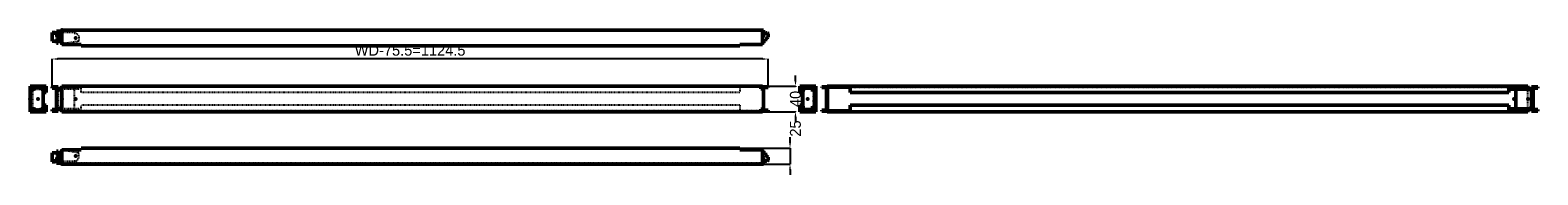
# Model space of a CAD drawing. Header units: millimetres. Extents: x 0 to 2367, y -17 to 211.
import ezdxf

# ---------------------------------------------------------------- set-up
doc = ezdxf.new("R2010")
doc.units = ezdxf.units.MM
doc.linetypes.add('Dashed', pattern=[2, 1, -1])
for name, color, linetype, lineweight in [('2d ConnectionPoints', 7, 'Continuous', 50), ('AM_0', 7, 'Continuous', 50), ('AM_4', 3, 'Continuous', 25), ('AM_5', 3, 'Continuous', 25), ('AM_9', 6, 'Dashed', 25)]:
    doc.layers.add(name, color=color, linetype=linetype, lineweight=lineweight)
doc.dimstyles.new('ISO-25', dxfattribs={"dimtxt": 2.5, "dimasz": 2.5, "dimexe": 1.25, "dimexo": 0.625, "dimtad": 1, "dimtxsty": 'Standard', "dimcen": 2.5, "dimadec": 0, "dimazin": 0, "dimtfac": 1, "dimtmove": 0, "dimatfit": 3, "dimfxl": 1, "dimarcsym": 0})

# ---------------------------------------------------------------- blocks, each defined once
blk = doc.blocks.new('1_CLPFXXXX_0__P2_0_in_CLPF1200_0__1300')
at = {"layer": 'AM_0'}
for p, q in [((34.4, 17.4), (34.4, 3.7)), ((44.1, 17.4), (34.4, 17.4)), ((39.4, 3.7), (34.4, 3.7)), ((44.1, 7.7), (39.4, 7.7)), ((39.4, 3.7), (39.4, 7.7)), ((41.6, 20.4), (41.6, 17.4)), ((44.1, 20.4), (41.6, 20.4)), ((41.6, 7.7), (41.6, 1.5)), ((41.6, 1.5), (50, 1.5)), ((44.1, 4), (44.1, 20.4)), ((47.6, 4), (44.1, 4)), ((50, 20.5), (47.6, 20.5)), ((47.6, 20.5), (47.6, 1.5))]:
    blk.add_line(p, q, dxfattribs=at)
at = {"layer": 'AM_9'}
for p, q in [((41.6, 17.4), (41.6, 7.7)), ((69, 4), (47.6, 4)), ((59.1, 20.5), (50, 20.5)), ((76.6, 17.4), (59.1, 20.5)), ((69, 5), (69, 1.5)), ((69, 5), (72.5, 5)), ((72.5, 5), (76.6, 9.1)), ((76.6, 9.1), (76.6, 17.4))]:
    blk.add_line(p, q, dxfattribs=at)
blk = doc.blocks.new('2_CLPF1200_0__P1_0_in_CLPF1200_0__1300')
at = {"layer": 'AM_0'}
for p, q in [((80, 22.5), (80, 25)), ((1114.1, 25), (80, 25)), ((1114.1, 25), (1114.1, 22.5)), ((50, 22.5), (80, 22.5)), ((50, 22.5), (50, 0)), ((50, 0), (1151.5, 0)), ((1114.1, 22.5), (1150.1, 22.5)), ((1150.1, 3), (1147.1, 3)), ((1147.1, 3), (1147.1, 0)), ((1150, 1.5), (1147.1, 1.5)), ((1150, 3), (1150, 1.5)), ((1150.1, 22.5), (1150.1, 3)), ((1150.1, 20.6), (1151.5, 20.6)), ((1154.8, 17.6), (1150.1, 17.6)), ((1154.2, 7.9), (1150.1, 7.9)), ((1151.5, 17.6), (1151.5, 20.6)), ((1151.5, 0), (1151.5, 7.9)), ((1154.2, 7.9), (1154.6, 5.7)), ((1154.8, 17.6), (1154.8, 14.2)), ((1158.9, 11), (1154.8, 14.2)), ((1158.9, 11), (1158.9, 6))]:
    blk.add_line(p, q, dxfattribs=at)
for centre, radius, start, end in [((1157.2, 7.1), 3, 209.4558, 276.2034), ((1156.9, 6), 2, 290.4927, 0)]:
    blk.add_arc(centre, radius, start, end, dxfattribs=at)
at = {"layer": 'AM_9'}
for p, q in [((1147.1, 1.5), (50, 1.5)), ((1114.1, 23.5), (80, 23.5)), ((1150, 20.6), (1150.1, 20.6)), ((1150, 20.6), (1150, 3)), ((1150, 17.6), (1150.1, 17.6)), ((1150, 7.9), (1150.1, 7.9)), ((1151.5, 17.6), (1151.5, 7.9))]:
    blk.add_line(p, q, dxfattribs=at)
blk = doc.blocks.new('3_CLPFXXXX_0__P2_0_in_CLPF1200_0__1300')
at = {"layer": 'AM_0'}
for p, q in [((4.1, 120.4), (1.5, 120.4)), ((3.7, 120.4), (3.7, 120.9)), ((5, 118.4), (5, 120.2)), ((17.6, 120.4), (20.5, 120.4)), ((20.5, 117.9), (20.5, 120.4)), ((17.6, 117.9), (20.5, 117.9)), ((17.6, 116.7), (20.4, 116.7)), ((20.4, 116.7), (20.4, 116.5)), ((1.5, 84.4), (4.1, 84.4)), ((3.7, 83.9), (3.7, 84.4)), ((5, 86.4), (5, 84.6)), ((17.6, 88.2), (20.4, 88.2)), ((17.6, 86.9), (20.5, 86.9)), ((17.6, 84.4), (20.5, 84.4)), ((20.4, 88.3), (20.4, 88.2)), ((20.5, 86.9), (20.5, 84.4))]:
    blk.add_line(p, q, dxfattribs=at)
at = {"layer": 'AM_9'}
for p, q in [((3.7, 120.9), (3.7, 121.7)), ((17.4, 121.7), (3.7, 121.7)), ((3.7, 119.2), (3.7, 120.4)), ((17.4, 119.2), (3.7, 119.2)), ((4.1, 120.4), (17.6, 120.4)), ((5, 120.2), (5, 120.4)), ((5, 117.9), (5, 118.4)), ((7.7, 116.7), (7.7, 121.7)), ((9.1, 117.9), (9.1, 120.4)), ((17.4, 116.7), (17.4, 121.7)), ((17.4, 117.9), (17.4, 120.4)), ((1.5, 116.7), (7.7, 116.7)), ((4, 86.9), (4, 117.9)), ((4, 117.9), (17.6, 117.9)), ((17.4, 116.7), (17.6, 116.7)), ((20.4, 116.5), (20.4, 88.3)), ((1.5, 88.2), (7.7, 88.2)), ((3.7, 84.4), (3.7, 85.7)), ((17.4, 85.7), (3.7, 85.7)), ((3.7, 83.2), (3.7, 83.9)), ((17.4, 83.2), (3.7, 83.2)), ((4, 86.9), (17.6, 86.9)), ((4.1, 84.4), (17.6, 84.4)), ((5, 86.9), (5, 86.4)), ((5, 84.6), (5, 84.4)), ((7.7, 83.2), (7.7, 88.2)), ((9.1, 86.9), (9.1, 84.4)), ((17.4, 83.2), (17.4, 88.2)), ((17.4, 88.2), (17.6, 88.2)), ((17.4, 86.9), (17.4, 84.4))]:
    blk.add_line(p, q, dxfattribs=at)
blk = doc.blocks.new('4_CLPF1200_0__P1_0_in_CLPF1200_0__1300')
at = {"layer": 'AM_0'}
for p, q in [((0, 122.4), (0, 82.4)), ((25, 122.4), (0, 122.4)), ((0, 118.4), (7.9, 118.4)), ((1.5, 120.9), (4.1, 120.9)), ((1.5, 118.4), (1.5, 120.9)), ((3, 122.4), (3, 120.9)), ((17.6, 121.7), (4.1, 121.7)), ((4.1, 121.7), (4.1, 120.2)), ((17.6, 120.2), (4.1, 120.2)), ((4.2, 121.7), (4.2, 120.2)), ((7.9, 118.4), (7.9, 120.2)), ((11, 121.7), (11, 120.2)), ((14.2, 120.2), (14.2, 121.7)), ((17.6, 116.5), (17.6, 121.7)), ((17.6, 120.9), (23.5, 120.9)), ((22.5, 122.4), (22.5, 120.9)), ((23.5, 120.9), (23.5, 112.4)), ((25, 122.4), (25, 112.4)), ((17.6, 116.5), (20.6, 116.5)), ((20.6, 116.5), (20.6, 88.3)), ((23.5, 112.4), (25, 112.4)), ((0, 86.4), (7.9, 86.4)), ((0, 82.4), (25, 82.4)), ((1.5, 83.9), (1.5, 86.4)), ((4.1, 83.9), (1.5, 83.9)), ((3, 83.9), (3, 82.4)), ((17.6, 84.6), (4.1, 84.6)), ((4.1, 84.6), (4.1, 83.1)), ((4.1, 83.1), (17.6, 83.1)), ((4.2, 84.6), (4.2, 83.1)), ((7.9, 84.6), (7.9, 86.4)), ((11, 84.6), (11, 83.1)), ((14.2, 83.1), (14.2, 84.6)), ((17.6, 83.1), (17.6, 88.3)), ((20.6, 88.3), (17.6, 88.3)), ((23.5, 83.9), (17.6, 83.9)), ((22.5, 82.4), (22.5, 83.9)), ((23.5, 92.4), (23.5, 83.9)), ((25, 92.4), (23.5, 92.4)), ((25, 92.4), (25, 82.4))]:
    blk.add_line(p, q, dxfattribs=at)
at = {"layer": 'AM_4'}
for p, q in [((6, 121.7), (6, 120.2)), ((6, 84.6), (6, 83.1))]:
    blk.add_line(p, q, dxfattribs=at)
at = {"layer": 'AM_9'}
for p, q in [((1.5, 118.4), (1.5, 86.4)), ((17.6, 120.9), (4.1, 120.9)), ((5.7, 121.7), (5.7, 120.2)), ((7.9, 121.7), (7.9, 120.2)), ((4.1, 83.9), (17.6, 83.9)), ((5.7, 84.6), (5.7, 83.1)), ((7.9, 84.6), (7.9, 83.1))]:
    blk.add_line(p, q, dxfattribs=at)
blk = doc.blocks.new('5_CLPFXXXX_0__P2_0_in_CLPF1200_0__1300')
at = {"layer": 'AM_0'}
for p, q in [((44.1, 121.65), (34.4, 121.65)), ((34.4, 121.65), (34.4, 119.15)), ((34.4, 119.15), (41.6, 119.15)), ((39.4, 119.15), (39.4, 121.65)), ((41.6, 119.15), (41.6, 85.65)), ((44.1, 116.65), (44.1, 121.65)), ((50, 120.4), (47.6, 120.4)), ((47.6, 120.4), (47.6, 116.65)), ((41.6, 116.65), (47.6, 116.65)), ((41.6, 85.65), (34.4, 85.65)), ((34.4, 85.65), (34.4, 83.15)), ((34.4, 83.15), (44.1, 83.15)), ((39.4, 83.15), (39.4, 85.65)), ((41.6, 88.15), (47.6, 88.15)), ((44.1, 83.15), (44.1, 88.15)), ((47.6, 88.15), (47.6, 84.4)), ((50, 84.4), (47.6, 84.4))]:
    blk.add_line(p, q, dxfattribs=at)
at = {"layer": 'AM_9'}
for p, q in [((50, 120.4), (76.6, 120.4)), ((59.1, 117.9), (59.1, 120.4)), ((68.99, 120.4), (68.99, 84.4)), ((72.491, 117.9), (72.491, 120.4)), ((76.6, 117.9), (76.6, 120.4)), ((44.1, 116.65), (44.1, 88.15)), ((76.6, 117.9), (47.6, 117.9)), ((76.6, 86.9), (47.6, 86.9)), ((76.6, 84.4), (50, 84.4)), ((59.1, 86.9), (59.1, 84.4)), ((72.491, 86.9), (72.491, 84.4)), ((76.6, 86.9), (76.6, 84.4))]:
    blk.add_line(p, q, dxfattribs=at)
blk = doc.blocks.new('6_CLPF1200_0__P1_0_in_CLPF1200_0__1300')
at = {"layer": 'AM_0'}
for p, q in [((1150.1, 122.4), (50, 122.4)), ((50, 122.4), (50, 82.4)), ((1147.1, 122.4), (1147.1, 118.4)), ((1150.1, 120.9), (1147.1, 120.9)), ((1147.1, 118.4), (1151.5, 118.4)), ((1150, 120.9), (1150, 118.4)), ((1150.1, 122.4), (1150.1, 120.9)), ((1158.9, 121.7), (1150.1, 121.7)), ((1151.5, 84.6), (1151.5, 120.2)), ((1151.5, 120.2), (1158.9, 120.2)), ((1154.2, 121.7), (1154.2, 120.2)), ((1154.6, 121.7), (1154.6, 120.2)), ((1157.6, 121.7), (1157.6, 120.2)), ((1158.9, 121.7), (1158.9, 120.2)), ((1150.1, 82.4), (50, 82.4)), ((1147.1, 86.4), (1147.1, 82.4)), ((1147.1, 86.4), (1151.5, 86.4)), ((1150.1, 83.9), (1147.1, 83.9)), ((1150, 86.4), (1150, 83.9)), ((1150.1, 83.9), (1150.1, 82.4)), ((1150.1, 83.1), (1158.9, 83.1)), ((1158.9, 84.6), (1151.5, 84.6)), ((1154.2, 84.6), (1154.2, 83.1)), ((1154.6, 84.6), (1154.6, 83.1)), ((1157.6, 84.6), (1157.6, 83.1)), ((1158.9, 84.6), (1158.9, 83.1))]:
    blk.add_line(p, q, dxfattribs=at)
at = {"layer": 'AM_9'}
for p, q in [((1147.1, 120.9), (50, 120.9)), ((80, 112.4), (80, 122.4)), ((1114.1, 122.4), (1114.1, 112.4)), ((1150, 118.4), (1150, 86.4)), ((1154.8, 120.2), (1154.8, 121.7)), ((1114.1, 112.4), (80, 112.4)), ((1150, 116.5), (1151.5, 116.5)), ((1147.1, 83.9), (50, 83.9)), ((80, 82.4), (80, 92.4)), ((1114.1, 92.4), (80, 92.4)), ((1114.1, 92.4), (1114.1, 82.4)), ((1150, 88.3), (1151.5, 88.3)), ((1154.8, 83.1), (1154.8, 84.6))]:
    blk.add_line(p, q, dxfattribs=at)
blk = doc.blocks.new('7_CLPFXXXX_0__P2_0_in_CLPF1200_0__1300')
at = {"layer": 'AM_0'}
for p, q in [((1213.1, 120.4), (1216.2, 120.4)), ((1213.1, 117.9), (1213.1, 120.4)), ((1216.2, 121.7), (1216.2, 116.7)), ((1216.2, 121.7), (1229.9, 121.7)), ((1216.2, 119.2), (1229.9, 119.2)), ((1225.9, 119.2), (1225.9, 116.7)), ((1229.9, 121.7), (1229.9, 119.2)), ((1229.9, 120.4), (1232.1, 120.4)), ((1232.1, 120.4), (1232.1, 84.4)), ((1216.2, 117.9), (1213.1, 117.9)), ((1213.1, 116.7), (1216.2, 116.7)), ((1213.1, 116.7), (1213.1, 88.2)), ((1229.6, 117.9), (1225.9, 117.9)), ((1225.9, 116.7), (1232.1, 116.7)), ((1229.6, 116.7), (1229.6, 117.9)), ((1213.1, 88.2), (1216.2, 88.2)), ((1213.1, 86.9), (1216.2, 86.9)), ((1213.1, 86.9), (1213.1, 84.4)), ((1216.2, 84.4), (1213.1, 84.4)), ((1216.2, 88.2), (1216.2, 83.2)), ((1216.2, 85.7), (1229.9, 85.7)), ((1216.2, 83.2), (1229.9, 83.2)), ((1225.9, 88.2), (1225.9, 85.7)), ((1225.9, 88.2), (1232.1, 88.2)), ((1225.9, 86.9), (1229.6, 86.9)), ((1229.6, 86.9), (1229.6, 88.2)), ((1229.9, 85.7), (1229.9, 83.2)), ((1232.1, 84.4), (1229.9, 84.4))]:
    blk.add_line(p, q, dxfattribs=at)
at = {"layer": 'AM_9'}
for p, q in [((1216.1, 117.9), (1216.1, 120.4)), ((1216.2, 120.4), (1229.9, 120.4)), ((1224.4, 117.9), (1224.4, 120.4)), ((1225.9, 119.2), (1225.9, 121.7)), ((1228.6, 117.9), (1228.6, 120.4)), ((1225.9, 117.9), (1216.2, 117.9)), ((1229.6, 116.7), (1229.6, 88.2)), ((1216.1, 86.9), (1216.1, 84.4)), ((1216.2, 86.9), (1225.9, 86.9)), ((1229.9, 84.4), (1216.2, 84.4)), ((1224.4, 86.9), (1224.4, 84.4)), ((1225.9, 83.2), (1225.9, 85.7)), ((1228.6, 84.4), (1228.6, 86.9))]:
    blk.add_line(p, q, dxfattribs=at)
blk = doc.blocks.new('8_CLPF1200_0__P1_0_in_CLPF1200_0__1300')
at = {"layer": 'AM_0'}
for p, q in [((1233.6, 122.4), (1208.6, 122.4)), ((1208.6, 122.4), (1208.6, 112.4)), ((1210.1, 120.9), (1216.2, 120.9)), ((1210.1, 112.4), (1210.1, 120.9)), ((1211.1, 122.4), (1211.1, 120.9)), ((1215.9, 120.9), (1215.9, 120.4)), ((1232.1, 120.9), (1229.9, 120.9)), ((1232.1, 120.4), (1232.1, 120.9)), ((1233.6, 122.4), (1233.6, 82.4)), ((1208.6, 112.4), (1210.1, 112.4)), ((1212.9, 116.5), (1212.9, 88.3)), ((1213.1, 116.5), (1212.9, 116.5)), ((1215.9, 117.9), (1215.9, 116.7)), ((1208.6, 92.4), (1208.6, 82.4)), ((1210.1, 92.4), (1208.6, 92.4)), ((1233.6, 82.4), (1208.6, 82.4)), ((1210.1, 83.9), (1210.1, 92.4)), ((1216.2, 83.9), (1210.1, 83.9)), ((1211.1, 82.4), (1211.1, 83.9)), ((1212.9, 88.3), (1213.1, 88.3)), ((1215.9, 88.2), (1215.9, 86.9)), ((1215.9, 84.4), (1215.9, 83.9)), ((1229.9, 83.9), (1232.1, 83.9)), ((1232.1, 83.9), (1232.1, 84.4))]:
    blk.add_line(p, q, dxfattribs=at)
at = {"layer": 'AM_9'}
for p, q in [((1215.9, 121.7), (1229.4, 121.7)), ((1215.9, 121.7), (1215.9, 120.9)), ((1215.9, 120.4), (1215.9, 117.9)), ((1215.9, 120.2), (1229.4, 120.2)), ((1229.9, 120.9), (1216.2, 120.9)), ((1219.4, 120.2), (1219.4, 121.7)), ((1222.5, 121.7), (1222.5, 120.2)), ((1225.6, 121.7), (1225.6, 118.4)), ((1225.6, 118.4), (1233.6, 118.4)), ((1227.5, 121.7), (1227.5, 120.2)), ((1227.9, 121.7), (1227.9, 120.2)), ((1229.4, 121.7), (1229.4, 120.2)), ((1229.4, 120.2), (1229.4, 121.7)), ((1230.6, 120.9), (1230.6, 122.4)), ((1215.9, 116.5), (1213.1, 116.5)), ((1215.9, 116.7), (1215.9, 116.5)), ((1213.1, 88.3), (1215.9, 88.3)), ((1215.9, 88.3), (1215.9, 88.2)), ((1215.9, 86.9), (1215.9, 84.4)), ((1215.9, 84.6), (1229.4, 84.6)), ((1215.9, 83.9), (1215.9, 83.1)), ((1229.4, 83.1), (1215.9, 83.1)), ((1216.2, 83.9), (1229.9, 83.9)), ((1219.4, 83.1), (1219.4, 84.6)), ((1222.5, 84.6), (1222.5, 83.1)), ((1225.6, 86.4), (1225.6, 83.1)), ((1225.6, 86.4), (1233.6, 86.4)), ((1227.5, 84.6), (1227.5, 83.1)), ((1227.9, 84.6), (1227.9, 83.1)), ((1229.4, 84.6), (1229.4, 83.1)), ((1229.4, 83.1), (1229.4, 84.6)), ((1230.6, 82.4), (1230.6, 83.9))]:
    blk.add_line(p, q, dxfattribs=at)
blk = doc.blocks.new('9_CLPFXXXX_0__P2_0_in_CLPF1200_0__1300')
at = {"layer": 'AM_0'}
for p, q in [((2325.2, 120.4), (2354.2, 120.4)), ((2325.2, 117.9), (2325.2, 120.4)), ((2342.7, 117.9), (2342.7, 120.4)), ((2354.2, 116.7), (2354.2, 120.4)), ((2357.7, 83.2), (2357.7, 121.7)), ((2357.7, 121.7), (2367.4, 121.7)), ((2360.2, 119.2), (2360.2, 85.7)), ((2367.4, 119.2), (2360.2, 119.2)), ((2367.4, 121.7), (2367.4, 119.2)), ((2325.2, 117.9), (2354.2, 117.9)), ((2332.8, 86.9), (2332.8, 117.9)), ((2354.2, 116.7), (2360.2, 116.7)), ((2325.2, 86.9), (2354.2, 86.9)), ((2325.2, 86.9), (2325.2, 84.4)), ((2325.2, 84.4), (2354.2, 84.4)), ((2342.7, 86.9), (2342.7, 84.4)), ((2354.2, 84.4), (2354.2, 88.2)), ((2354.2, 88.2), (2360.2, 88.2)), ((2367.4, 83.2), (2357.7, 83.2)), ((2360.2, 85.7), (2367.4, 85.7)), ((2367.4, 85.7), (2367.4, 83.2))]:
    blk.add_line(p, q, dxfattribs=at)
at = {"layer": 'AM_9'}
for p, q in [((2329.3, 117.9), (2329.3, 120.4)), ((2332.8, 117.9), (2332.8, 120.4)), ((2362.4, 119.2), (2362.4, 121.7)), ((2329.3, 86.9), (2329.3, 84.4)), ((2332.8, 84.4), (2332.8, 86.9)), ((2362.4, 83.2), (2362.4, 85.7))]:
    blk.add_line(p, q, dxfattribs=at)
blk = doc.blocks.new('10_CLPF1200_0__P1_0_in_CLPF1200_0__1300')
at = {"layer": 'AM_0'}
for p, q in [((1243, 121.7), (1251.7, 121.7)), ((1243, 121.7), (1243, 120.2)), ((1250.3, 120.2), (1243, 120.2)), ((1247, 120.2), (1247, 121.7)), ((1250.3, 84.6), (1250.3, 120.2)), ((1251.7, 122.4), (1251.7, 120.9)), ((2351.8, 122.4), (1251.7, 122.4)), ((1251.7, 120.9), (1287.7, 120.9)), ((1251.8, 120.9), (1251.8, 83.9)), ((1251.8, 118.4), (1254.7, 118.4)), ((1254.7, 118.4), (1254.7, 120.9)), ((1287.7, 122.4), (1287.7, 112.4)), ((2321.8, 122.4), (2321.8, 112.4)), ((2321.8, 120.9), (2351.8, 120.9)), ((2351.8, 120.4), (2351.8, 122.4)), ((1251.8, 116.5), (1250.3, 116.5)), ((1287.7, 112.4), (2321.8, 112.4)), ((1243, 84.6), (1250.3, 84.6)), ((1243, 84.6), (1243, 83.1)), ((1251.7, 83.1), (1243, 83.1)), ((1247, 83.1), (1247, 84.6)), ((1251.8, 88.3), (1250.3, 88.3)), ((1287.7, 83.9), (1251.7, 83.9)), ((1251.7, 82.4), (1251.7, 83.9)), ((2351.8, 82.4), (1251.7, 82.4)), ((1251.8, 86.4), (1254.7, 86.4)), ((1254.7, 83.9), (1254.7, 86.4)), ((1287.7, 92.4), (2321.8, 92.4)), ((1287.7, 92.4), (1287.7, 82.4)), ((2321.8, 92.4), (2321.8, 82.4)), ((2351.8, 83.9), (2321.8, 83.9)), ((2351.8, 82.4), (2351.8, 84.4))]:
    blk.add_line(p, q, dxfattribs=at)
at = {"layer": 'AM_9'}
for p, q in [((1244.3, 121.7), (1244.3, 120.2)), ((1247.2, 121.7), (1247.2, 120.2)), ((1247.7, 121.7), (1247.7, 120.2)), ((1251.8, 118.4), (1250.3, 118.4)), ((1254.7, 120.9), (1254.7, 122.4)), ((1287.7, 120.9), (2321.8, 120.9)), ((2351.8, 84.4), (2351.8, 120.4)), ((1244.3, 84.6), (1244.3, 83.1)), ((1247.2, 84.6), (1247.2, 83.1)), ((1247.7, 84.6), (1247.7, 83.1)), ((1251.8, 86.4), (1250.3, 86.4)), ((1254.7, 82.4), (1254.7, 83.9)), ((1287.7, 83.9), (2321.8, 83.9))]:
    blk.add_line(p, q, dxfattribs=at)
blk = doc.blocks.new('11_CLPFXXXX_0__P2_0_in_CLPF1200_0__1300')
at = {"layer": 'AM_0'}
for p, q in [((34.4, 193.4), (34.4, 207.1)), ((34.4, 207.1), (39.4, 207.1)), ((34.4, 193.4), (44.1, 193.4)), ((39.4, 207.1), (39.4, 203.1)), ((39.4, 203.1), (44.1, 203.1)), ((41.6, 209.3), (50, 209.3)), ((41.6, 203.1), (41.6, 209.3)), ((41.6, 190.3), (41.6, 193.4)), ((44.1, 190.3), (41.6, 190.3)), ((44.1, 206.8), (44.1, 190.3)), ((47.6, 206.8), (44.1, 206.8)), ((47.6, 209.3), (47.6, 190.3)), ((50, 190.3), (47.6, 190.3))]:
    blk.add_line(p, q, dxfattribs=at)
at = {"layer": 'AM_9'}
for p, q in [((41.6, 193.4), (41.6, 203.1)), ((69, 206.8), (47.6, 206.8)), ((59.1, 190.3), (50, 190.3)), ((76.6, 193.4), (59.1, 190.3)), ((69, 209.3), (69, 205.8)), ((69, 205.8), (72.5, 205.8)), ((72.5, 205.8), (76.6, 201.7)), ((76.6, 201.7), (76.6, 193.4))]:
    blk.add_line(p, q, dxfattribs=at)
blk = doc.blocks.new('12_CLPF1200_0__P1_0_in_CLPF1200_0__1300')
at = {"layer": 'AM_0'}
for p, q in [((50, 210.8), (1151.5, 210.8)), ((50, 210.8), (50, 188.3)), ((1147.1, 210.8), (1147.1, 207.8)), ((1150, 209.3), (1147.1, 209.3)), ((1150.1, 207.8), (1147.1, 207.8)), ((1150, 207.8), (1150, 209.3)), ((1150.1, 207.8), (1150.1, 188.3)), ((1150.1, 202.9), (1154.2, 202.9)), ((1150.1, 193.2), (1154.8, 193.2)), ((1150.1, 190.2), (1151.5, 190.2)), ((1151.5, 210.8), (1151.5, 202.9)), ((1151.5, 190.2), (1151.5, 193.2)), ((1154.6, 205.1), (1154.2, 202.9)), ((1154.8, 196.6), (1158.9, 199.8)), ((1154.8, 193.2), (1154.8, 196.6)), ((1158.9, 199.8), (1158.9, 204.8)), ((50, 188.3), (80, 188.3)), ((80, 188.3), (80, 185.8)), ((1114.1, 185.8), (80, 185.8)), ((1114.1, 185.8), (1114.1, 188.3)), ((1114.1, 188.3), (1150.1, 188.3))]:
    blk.add_line(p, q, dxfattribs=at)
for centre, radius, start, end in [((1157.2, 203.7), 3, 83.7966, 150.5442), ((1156.9, 204.8), 2, 360, 69.5073)]:
    blk.add_arc(centre, radius, start, end, dxfattribs=at)
at = {"layer": 'AM_9'}
for p, q in [((1147.1, 209.3), (50, 209.3)), ((1150, 190.2), (1150, 207.8)), ((1150.1, 202.9), (1150, 202.9)), ((1150.1, 193.2), (1150, 193.2)), ((1150, 190.2), (1150.1, 190.2)), ((1151.5, 193.2), (1151.5, 202.9)), ((1114.1, 187.3), (80, 187.3))]:
    blk.add_line(p, q, dxfattribs=at)
blk = doc.blocks.new('*D13')
at = {"layer": 'AM_5', "color": 0, "lineweight": -2}
for p, q in [((1114.1, 25), (1193.2, 25)), ((1193.2, 33.6), (1193.2, 42.1)), ((1193.2, 25), (1193.2, 0)), ((1149, 0), (1193.2, 0)), ((1193.2, -8.6), (1193.2, -17.1))]:
    blk.add_line(p, q, dxfattribs=at)
at = {"layer": 'AM_5', "color": 0}
for points in [[(1191.7, 33.6), (1194.6, 33.6), (1193.2, 25)], [(1194.6, -8.6), (1191.7, -8.6), (1193.2, 0)]]:
    blk.add_solid(points, dxfattribs=at)
at = {"layer": 'Defpoints', "color": 0}
for p in [(1114.1, 25), (1149, 0), (1193.2, 0)]:
    blk.add_point(p, dxfattribs=at)
at = {"layer": 'AM_5', "color": 0, "insert": (1201.7, 55.9), "char_height": 17.14, "attachment_point": 5, "rotation": 90}
blk.add_mtext('25', dxfattribs=at)
blk = doc.blocks.new('*D14')
at = {"layer": 'AM_5', "color": 0, "lineweight": -2}
for p, q in [((34.4, 121.7), (34.4, 165.3)), ((1150.3, 165.3), (43, 165.3)), ((1158.9, 121.7), (1158.9, 165.3))]:
    blk.add_line(p, q, dxfattribs=at)
at = {"layer": 'AM_5', "color": 0}
for points in [[(43, 166.7), (43, 163.8), (34.4, 165.3)], [(1150.3, 163.8), (1150.3, 166.7), (1158.9, 165.3)]]:
    blk.add_solid(points, dxfattribs=at)
at = {"layer": 'Defpoints', "color": 0}
for p in [(34.4, 156.7), (34.4, 121.7), (1158.9, 121.7)]:
    blk.add_point(p, dxfattribs=at)
at = {"layer": 'AM_5', "color": 0, "insert": (596.6, 179), "char_height": 17.143, "attachment_point": 5}
blk.add_mtext('WD-75.5=1124.5', dxfattribs=at)
blk = doc.blocks.new('*D15')
at = {"layer": 'AM_5', "color": 0, "lineweight": -2}
for p, q in [((1150.1, 122.4), (1201.7, 122.4)), ((1201.7, 131), (1201.7, 139.5)), ((1201.7, 122.4), (1201.7, 121.4)), ((1150.1, 82.4), (1201.7, 82.4)), ((1201.7, 82.4), (1201.7, 83.4)), ((1201.7, 73.8), (1201.7, 65.3))]:
    blk.add_line(p, q, dxfattribs=at)
at = {"layer": 'AM_5', "color": 0}
for points in [[(1200.3, 131), (1203.2, 131), (1201.7, 122.4)], [(1203.2, 73.8), (1200.3, 73.8), (1201.7, 82.4)]]:
    blk.add_solid(points, dxfattribs=at)
at = {"layer": 'Defpoints', "color": 0}
for p in [(1150.1, 122.4), (1150.1, 82.4), (1193.2, 82.4)]:
    blk.add_point(p, dxfattribs=at)
at = {"layer": 'AM_5', "color": 0, "insert": (1201.7, 102.4), "char_height": 17.14, "attachment_point": 5, "rotation": 90}
blk.add_mtext('40', dxfattribs=at)

msp = doc.modelspace()

# ---------------------------------------------------------------- linework, layer by layer
at = {"layer": '2d ConnectionPoints'}
for p in [(50, 210.8), (71.6, 198.3), (0, 102.4), (12.5, 102.4), (50, 102.4), (71.6, 102.4), (1221.052, 102.4), (1233.552, 102.4), (2330.218, 102.4), (2351.818, 102.4), (50, 0), (71.6, 12.5)]:
    msp.add_point(p, dxfattribs=at)

# ---------------------------------------------------------------- block references
for name in ['11_CLPFXXXX_0__P2_0_in_CLPF1200_0__1300', '12_CLPF1200_0__P1_0_in_CLPF1200_0__1300', '4_CLPF1200_0__P1_0_in_CLPF1200_0__1300', '3_CLPFXXXX_0__P2_0_in_CLPF1200_0__1300', '5_CLPFXXXX_0__P2_0_in_CLPF1200_0__1300', '6_CLPF1200_0__P1_0_in_CLPF1200_0__1300', '8_CLPF1200_0__P1_0_in_CLPF1200_0__1300', '7_CLPFXXXX_0__P2_0_in_CLPF1200_0__1300', '10_CLPF1200_0__P1_0_in_CLPF1200_0__1300', '9_CLPFXXXX_0__P2_0_in_CLPF1200_0__1300', '2_CLPF1200_0__P1_0_in_CLPF1200_0__1300', '1_CLPFXXXX_0__P2_0_in_CLPF1200_0__1300']:
    msp.add_blockref(name, (0, 0))

# ---------------------------------------------------------------- dimensions: what is measured, and where the dimension line sits
at = {"layer": 'AM_5'}
dim = msp.add_linear_dim(base=(34.4, 165.257), p1=(1158.866, 121.683), p2=(34.4, 121.65), text='WD-75.5=1124.5', dimstyle='ISO-25', override={"dimtxt": 17.142857, "dimasz": 8.571429, "dimexe": 0, "dimexo": 0, "dimgap": 5.142857}, dxfattribs=at)
dim.commit()
dim.dimension.update_dxf_attribs({"geometry": '*D14', "text_midpoint": (596.633, 165.257), "dimtype": 160})
for base, p1, p2, text, picture, middle in [((1201.723, 82.4), (1150.1, 122.4), (1150.1, 82.4), '40', '*D15', (1201.723, 102.4)), ((1193.152, 0), (1114.1, 25), (1148.984, 0), '25', '*D13', (1201.723, 55.857))]:
    dim = msp.add_linear_dim(base=base, p1=p1, p2=p2, angle=90, text=text, dimstyle='ISO-25', override={"dimtxt": 17.142857, "dimasz": 8.571429, "dimexe": 0, "dimexo": 0, "dimgap": 5.142857}, dxfattribs=at)
    dim.commit()
    dim.dimension.update_dxf_attribs({"geometry": picture, "text_midpoint": middle, "dimtype": 160, "text_rotation": 90})

doc.saveas('drawing.dxf')
